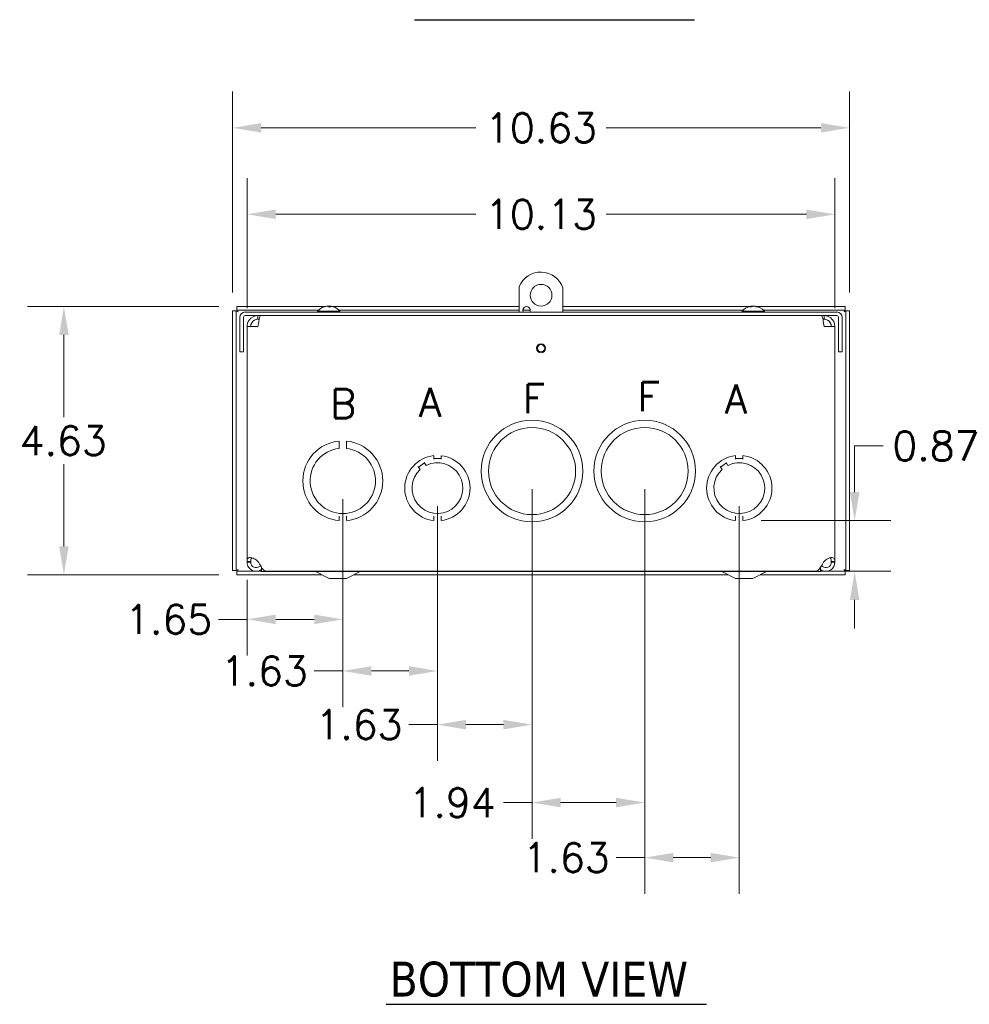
# Model space of a CAD drawing. Header units: inches. Extents: x 5.8 to 82.4, y 4.2 to 49.4.
# Tile 1 of 11: x 8.8 to 25.2, y 4.6 to 21.6. Entities that reach past the tile are written whole.
import ezdxf

# ---------------------------------------------------------------- set-up
doc = ezdxf.new("R2010")
doc.units = ezdxf.units.IN
doc.header["$LTSCALE"] = 5
doc.header["$MEASUREMENT"] = 0
for name, color, linetype, lineweight in [('Dimension (ANSI)', 7, 'Continuous', 5), ('Symbol (ANSI)', 7, 'Continuous', 5), ('Visible (ANSI)', 7, 'Continuous', 5)]:
    doc.layers.add(name, color=color, linetype=linetype, lineweight=lineweight)
doc.styles.add('Note Text (ANSI)', font='RomanS.shx')
doc.styles.add('ROMANS', font='romans.shx')
doc.styles.add('Text Style168', font='tahoma.ttf')
doc.dimstyles.new('Default (ANSI)', dxfattribs={"dimscale": 5, "dimtxt": 0.1, "dimasz": 0.098425, "dimexe": 0.125, "dimexo": 0.0625, "dimgap": 0.031496, "dimtad": 0, "dimtih": 1, "dimtoh": 1, "dimrnd": 1e-08, "dimzin": 0, "dimdsep": 46, "dimtxsty": 'ROMANS', "dimcen": 0.09, "dimdle": 0.393701, "dimclrd": 256, "dimclre": 256, "dimclrt": 256, "dimadec": 0, "dimazin": 0, "dimtfac": 1, "dimtofl": 0, "dimtmove": 0, "dimatfit": 3, "dimfxl": 1, "dimtolj": 1, "dimtzin": 0, "dimlwd": -1, "dimlwe": -1, "dimarcsym": 0})

# ---------------------------------------------------------------- blocks, each defined once
blk = doc.blocks.new('*D12')
at = {"layer": 'Defpoints', "color": 0, "transparency": 16777216}
for p in [(23.105, 19.738), (12.48, 16.588), (23.105, 16.588)]:
    blk.add_point(p, dxfattribs=at)
at = {"layer": 'Dimension (ANSI)', "transparency": 16777216}
for p, q in [((12.48, 16.9), (12.48, 20.363)), ((23.105, 16.9), (23.105, 20.363)), ((12.972, 19.738), (16.671, 19.738)), ((22.613, 19.738), (18.914, 19.738))]:
    blk.add_line(p, q, dxfattribs=at)
for points in [[(12.972, 19.82), (12.972, 19.656), (12.48, 19.738)], [(22.613, 19.82), (22.613, 19.656), (23.105, 19.738)]]:
    blk.add_solid(points, dxfattribs=at)
at = {"layer": 'Dimension (ANSI)', "transparency": 16777216, "insert": (16.828, 19.988), "char_height": 0.5, "attachment_point": 1, "style": 'ROMANS'}
blk.add_mtext('\\A1;10.63', dxfattribs=at)
blk = doc.blocks.new('*D13')
at = {"layer": 'Defpoints', "color": 0, "transparency": 16777216}
for p in [(12.553, 16.661), (9.574, 12.036), (12.553, 12.036)]:
    blk.add_point(p, dxfattribs=at)
at = {"layer": 'Dimension (ANSI)', "transparency": 16777216}
for p, q in [((12.241, 16.661), (8.949, 16.661)), ((9.574, 16.169), (9.574, 14.756)), ((9.574, 12.528), (9.574, 13.941)), ((12.241, 12.036), (8.949, 12.036))]:
    blk.add_line(p, q, dxfattribs=at)
for points in [[(9.492, 16.169), (9.656, 16.169), (9.574, 16.661)], [(9.492, 12.528), (9.656, 12.528), (9.574, 12.036)]]:
    blk.add_solid(points, dxfattribs=at)
at = {"layer": 'Dimension (ANSI)', "transparency": 16777216, "insert": (8.812, 14.598), "char_height": 0.5, "attachment_point": 1, "style": 'ROMANS'}
blk.add_mtext('\\A1;4.63', dxfattribs=at)
blk = doc.blocks.new('*D14')
at = {"layer": 'Defpoints', "color": 0, "transparency": 16777216}
for p in [(22.855, 18.248), (12.73, 16.316), (22.855, 16.316)]:
    blk.add_point(p, dxfattribs=at)
at = {"layer": 'Dimension (ANSI)', "transparency": 16777216}
for p, q in [((12.73, 16.629), (12.73, 18.873)), ((22.855, 16.629), (22.855, 18.873)), ((13.222, 18.248), (16.671, 18.248)), ((22.363, 18.248), (18.914, 18.248))]:
    blk.add_line(p, q, dxfattribs=at)
for points in [[(13.222, 18.33), (13.222, 18.166), (12.73, 18.248)], [(22.363, 18.33), (22.363, 18.166), (22.855, 18.248)]]:
    blk.add_solid(points, dxfattribs=at)
at = {"layer": 'Dimension (ANSI)', "transparency": 16777216, "insert": (16.828, 18.498), "char_height": 0.5, "attachment_point": 1, "style": 'ROMANS'}
blk.add_mtext('\\A1;10.13', dxfattribs=at)
blk = doc.blocks.new('*D19')
at = {"layer": 'Defpoints', "color": 0, "transparency": 16777216}
for p in [(14.378, 13.656), (12.73, 12.265), (14.378, 11.27)]:
    blk.add_point(p, dxfattribs=at)
at = {"layer": 'Dimension (ANSI)', "transparency": 16777216}
for p, q in [((14.378, 13.343), (14.378, 10.645)), ((12.73, 11.953), (12.73, 10.645)), ((12.73, 11.27), (12.238, 11.27)), ((13.886, 11.27), (13.222, 11.27))]:
    blk.add_line(p, q, dxfattribs=at)
for points in [[(13.222, 11.352), (13.222, 11.188), (12.73, 11.27)], [(13.886, 11.352), (13.886, 11.188), (14.378, 11.27)]]:
    blk.add_solid(points, dxfattribs=at)
at = {"layer": 'Dimension (ANSI)', "transparency": 16777216, "insert": (10.628, 11.52), "char_height": 0.5, "attachment_point": 1, "style": 'ROMANS'}
blk.add_mtext('\\A1;1.65', dxfattribs=at)
blk = doc.blocks.new('*D20')
at = {"layer": 'Defpoints', "color": 0, "transparency": 16777216}
for p in [(14.378, 13.656), (16.008, 13.531), (14.378, 10.381)]:
    blk.add_point(p, dxfattribs=at)
at = {"layer": 'Dimension (ANSI)', "transparency": 16777216}
for p, q in [((14.378, 13.343), (14.378, 9.756)), ((16.008, 13.218), (16.008, 9.756)), ((14.378, 10.381), (13.886, 10.381)), ((15.516, 10.381), (14.87, 10.381))]:
    blk.add_line(p, q, dxfattribs=at)
for points in [[(14.87, 10.463), (14.87, 10.299), (14.378, 10.381)], [(15.516, 10.463), (15.516, 10.299), (16.008, 10.381)]]:
    blk.add_solid(points, dxfattribs=at)
at = {"layer": 'Dimension (ANSI)', "transparency": 16777216, "insert": (12.276, 10.631), "char_height": 0.5, "attachment_point": 1, "style": 'ROMANS'}
blk.add_mtext('\\A1;1.63', dxfattribs=at)
blk = doc.blocks.new('*D21')
at = {"layer": 'Defpoints', "color": 0, "transparency": 16777216}
for p in [(17.638, 13.825), (16.008, 13.531), (16.008, 9.456)]:
    blk.add_point(p, dxfattribs=at)
at = {"layer": 'Dimension (ANSI)', "transparency": 16777216}
for p, q in [((17.638, 13.512), (17.638, 8.831)), ((16.008, 13.218), (16.008, 8.831)), ((16.008, 9.456), (15.516, 9.456)), ((17.146, 9.456), (16.5, 9.456))]:
    blk.add_line(p, q, dxfattribs=at)
for points in [[(16.5, 9.538), (16.5, 9.374), (16.008, 9.456)], [(17.146, 9.538), (17.146, 9.374), (17.638, 9.456)]]:
    blk.add_solid(points, dxfattribs=at)
at = {"layer": 'Dimension (ANSI)', "transparency": 16777216, "insert": (13.906, 9.706), "char_height": 0.5, "attachment_point": 1, "style": 'ROMANS'}
blk.add_mtext('\\A1;1.63', dxfattribs=at)
blk = doc.blocks.new('*D22')
at = {"layer": 'Defpoints', "color": 0, "transparency": 16777216}
for p in [(21.27, 12.972), (23.195, 12.972), (22.522, 12.098)]:
    blk.add_point(p, dxfattribs=at)
at = {"layer": 'Dimension (ANSI)', "transparency": 16777216}
for p, q in [((23.195, 13.464), (23.195, 14.258)), ((23.195, 14.258), (23.687, 14.258)), ((21.583, 12.972), (23.82, 12.972)), ((22.835, 12.098), (23.82, 12.098)), ((23.195, 11.606), (23.195, 11.114))]:
    blk.add_line(p, q, dxfattribs=at)
for points in [[(23.113, 13.464), (23.277, 13.464), (23.195, 12.972)], [(23.113, 11.606), (23.277, 11.606), (23.195, 12.098)]]:
    blk.add_solid(points, dxfattribs=at)
at = {"layer": 'Dimension (ANSI)', "transparency": 16777216, "insert": (23.845, 14.508), "char_height": 0.5, "attachment_point": 1, "style": 'ROMANS'}
blk.add_mtext('\\A1;0.87', dxfattribs=at)
blk = doc.blocks.new('*D24')
at = {"layer": 'Defpoints', "color": 0, "transparency": 16777216}
for p in [(17.638, 13.825), (19.578, 13.825), (19.578, 8.114)]:
    blk.add_point(p, dxfattribs=at)
at = {"layer": 'Dimension (ANSI)', "transparency": 16777216}
for p, q in [((17.638, 13.512), (17.638, 7.489)), ((19.578, 13.512), (19.578, 7.489)), ((17.638, 8.114), (17.146, 8.114)), ((19.086, 8.114), (18.13, 8.114))]:
    blk.add_line(p, q, dxfattribs=at)
for points in [[(18.13, 8.196), (18.13, 8.032), (17.638, 8.114)], [(19.086, 8.196), (19.086, 8.032), (19.578, 8.114)]]:
    blk.add_solid(points, dxfattribs=at)
at = {"layer": 'Dimension (ANSI)', "transparency": 16777216, "insert": (15.512, 8.364), "char_height": 0.5, "attachment_point": 1, "style": 'ROMANS'}
blk.add_mtext('\\A1;1.94', dxfattribs=at)
blk = doc.blocks.new('*D25')
at = {"layer": 'Defpoints', "color": 0, "transparency": 16777216}
for p in [(19.578, 13.825), (21.208, 13.531), (21.208, 7.165)]:
    blk.add_point(p, dxfattribs=at)
at = {"layer": 'Dimension (ANSI)', "transparency": 16777216}
for p, q in [((19.578, 13.512), (19.578, 6.54)), ((21.208, 13.218), (21.208, 6.54)), ((19.578, 7.165), (19.086, 7.165)), ((20.716, 7.165), (20.07, 7.165))]:
    blk.add_line(p, q, dxfattribs=at)
for points in [[(20.07, 7.247), (20.07, 7.083), (19.578, 7.165)], [(20.716, 7.247), (20.716, 7.083), (21.208, 7.165)]]:
    blk.add_solid(points, dxfattribs=at)
at = {"layer": 'Dimension (ANSI)', "transparency": 16777216, "insert": (17.476, 7.415), "char_height": 0.5, "attachment_point": 1, "style": 'ROMANS'}
blk.add_mtext('\\A1;1.63', dxfattribs=at)

msp = doc.modelspace()

# ---------------------------------------------------------------- linework, layer by layer
at = {"layer": 'Symbol (ANSI)', "lineweight": 30}
for p, q in [((15.611, 21.601), (20.435, 21.601)), ((15.124, 4.638), (20.643, 4.638))]:
    msp.add_line(p, q, dxfattribs=at)
at = {"layer": 'Visible (ANSI)'}
for p, q in [((17.418, 16.565), (17.418, 17.003)), ((18.168, 16.981), (18.168, 16.565)), ((14.08, 16.661), (12.553, 16.661)), ((12.553, 16.599), (12.553, 16.661)), ((14.067, 16.655), (14.059, 16.655)), ((14.107, 16.665), (14.107, 16.665)), ((14.118, 16.665), (14.118, 16.664)), ((14.133, 16.664), (14.133, 16.655)), ((14.139, 16.661), (14.133, 16.661)), ((14.172, 16.655), (14.133, 16.655)), ((14.139, 16.664), (14.139, 16.655)), ((14.155, 16.665), (14.155, 16.655)), ((14.165, 16.665), (14.165, 16.665)), ((17.418, 16.661), (14.192, 16.661)), ((21.393, 16.661), (18.168, 16.661)), ((21.42, 16.655), (21.388, 16.655)), ((21.418, 16.665), (21.418, 16.665)), ((21.421, 16.665), (21.421, 16.656)), ((21.477, 16.665), (21.477, 16.663)), ((21.48, 16.665), (21.48, 16.662)), ((21.52, 16.655), (21.497, 16.655)), ((23.032, 16.661), (21.505, 16.661)), ((23.032, 16.599), (23.032, 16.661)), ((12.48, 16.588), (12.48, 12.109)), ((12.542, 16.588), (12.48, 16.588)), ((12.542, 16.588), (12.542, 12.109)), ((13.963, 16.599), (12.553, 16.599)), ((12.605, 16.472), (12.605, 15.877)), ((12.667, 15.877), (12.667, 16.472)), ((22.887, 16.565), (12.698, 16.565)), ((22.887, 16.503), (12.698, 16.503)), ((12.917, 16.441), (12.917, 16.503)), ((13.944, 16.58), (14.328, 16.58)), ((13.944, 16.58), (13.944, 16.565)), ((17.418, 16.599), (14.309, 16.599)), ((14.328, 16.58), (14.328, 16.565)), ((17.606, 16.599), (17.481, 16.599)), ((21.276, 16.599), (18.168, 16.599)), ((21.257, 16.58), (21.641, 16.58)), ((21.257, 16.58), (21.257, 16.565)), ((23.032, 16.599), (21.622, 16.599)), ((21.641, 16.58), (21.641, 16.565)), ((22.668, 16.441), (22.668, 16.503)), ((22.918, 15.877), (22.918, 16.472)), ((22.98, 15.877), (22.98, 16.472)), ((23.043, 12.109), (23.043, 16.588)), ((23.043, 16.588), (23.105, 16.588)), ((23.105, 12.109), (23.105, 16.588)), ((12.73, 12.265), (12.73, 16.316)), ((12.73, 16.316), (12.917, 16.316)), ((12.917, 16.441), (12.938, 16.441)), ((22.668, 16.441), (22.648, 16.441)), ((22.668, 16.316), (22.855, 16.316)), ((22.855, 16.316), (22.855, 12.265)), ((12.667, 15.877), (12.605, 15.877)), ((22.918, 15.877), (22.98, 15.877)), ((14.315, 14.34), (14.315, 14.281)), ((14.315, 14.215), (14.315, 14.275)), ((14.44, 14.281), (14.44, 14.34)), ((14.44, 14.215), (14.44, 14.275)), ((15.945, 14.09), (15.945, 14.03)), ((16.07, 14.03), (16.07, 14.09)), ((21.145, 14.09), (21.145, 14.03)), ((21.27, 14.03), (21.27, 14.09)), ((15.682, 13.893), (15.785, 13.964)), ((15.813, 13.923), (15.779, 13.972)), ((16.07, 14.04), (15.945, 14.04)), ((20.882, 13.893), (20.985, 13.964)), ((21.013, 13.923), (20.979, 13.972)), ((21.27, 14.04), (21.145, 14.04)), ((15.71, 13.852), (15.676, 13.901)), ((20.91, 13.852), (20.876, 13.901)), ((14.315, 13.046), (14.315, 12.971)), ((14.44, 12.971), (14.44, 13.046)), ((15.945, 13.049), (15.945, 12.972)), ((16.07, 12.972), (16.07, 13.049)), ((21.145, 13.049), (21.145, 12.972)), ((21.27, 12.972), (21.27, 13.049)), ((12.73, 12.254), (12.73, 12.265)), ((12.73, 12.265), (12.78, 12.265)), ((12.78, 12.254), (12.73, 12.254)), ((12.78, 12.265), (12.792, 12.265)), ((12.792, 12.254), (12.78, 12.254)), ((12.792, 12.265), (12.792, 12.254)), ((12.917, 12.265), (12.927, 12.254)), ((22.659, 12.254), (22.668, 12.265)), ((22.793, 12.254), (22.793, 12.265)), ((22.793, 12.265), (22.806, 12.265)), ((22.806, 12.254), (22.793, 12.254)), ((22.806, 12.265), (22.855, 12.265)), ((22.855, 12.254), (22.806, 12.254)), ((22.855, 12.265), (22.855, 12.254)), ((12.542, 12.109), (12.48, 12.109)), ((12.553, 12.098), (12.98, 12.098)), ((12.553, 12.098), (12.553, 12.036)), ((12.983, 12.16), (12.98, 12.16)), ((12.98, 12.16), (12.98, 12.097)), ((12.98, 12.097), (22.605, 12.097)), ((13.063, 12.098), (22.522, 12.098)), ((14.143, 11.972), (13.92, 12.09)), ((14.443, 11.972), (14.665, 12.09)), ((21.143, 11.972), (20.92, 12.09)), ((21.443, 11.972), (21.665, 12.09)), ((22.605, 12.16), (22.603, 12.16)), ((22.605, 12.16), (22.605, 12.097)), ((22.605, 12.098), (23.032, 12.098)), ((23.032, 12.098), (23.032, 12.036)), ((23.043, 12.109), (23.105, 12.109)), ((12.553, 12.036), (14.022, 12.036)), ((14.143, 11.972), (14.443, 11.972)), ((14.563, 12.036), (21.022, 12.036)), ((21.143, 11.972), (21.443, 11.972)), ((21.563, 12.036), (23.032, 12.036))]:
    msp.add_line(p, q, dxfattribs=at)
for centre, radius in [((17.793, 16.853), 0.187), ((17.793, 15.94), 0.078), ((17.793, 15.94), 0.0625), ((17.638, 13.825), 0.875), ((19.578, 13.825), 0.875), ((17.638, 13.825), 0.75), ((19.578, 13.825), 0.75)]:
    msp.add_circle(centre, radius, dxfattribs=at)
for centre, radius, start, end in [((17.789, 16.853), 0.4, 18.6175, 158.0222), ((14.136, 16.413), 0.254, 108.236, 139.104), ((14.059, 16.647), 0.0082, 90, 108.236), ((14.213, 16.647), 0.0082, 71.764, 76.3522), ((14.136, 16.413), 0.254, 40.896, 71.764), ((17.543, 16.596), 0.0625, 330, 210), ((21.449, 16.413), 0.254, 97.3972, 139.104), ((21.449, 16.413), 0.254, 40.896, 82.6028), ((12.698, 16.472), 0.0933, 90, 180), ((12.698, 16.472), 0.0312, 90, 180), ((22.887, 16.472), 0.0933, 0, 90), ((22.887, 16.472), 0.0313, 0, 90), ((14.378, 13.656), 0.688, 95.219, 264.7871), ((14.378, 13.656), 0.688, 275.219, 84.7871), ((14.378, 13.656), 0.563, 96.3824, 83.6237), ((16.008, 13.531), 0.563, 96.394, 263.624), ((16.008, 13.531), 0.562, 276.3827, 83.6127), ((21.208, 13.531), 0.563, 96.394, 263.624), ((21.208, 13.531), 0.563, 276.3827, 83.6127), ((16.008, 13.531), 0.437, 132.7806, 116.3541), ((21.208, 13.531), 0.438, 132.7806, 116.3541), ((13.891, 12.035), 0.0625, 62.1416, 90), ((14.695, 12.035), 0.0625, 90, 117.8584), ((20.891, 12.035), 0.0625, 62.1416, 90), ((21.695, 12.035), 0.0625, 90, 117.8584)]:
    msp.add_arc(centre, radius, start, end, dxfattribs=at)
for centre, major_axis, ratio, start_param, end_param in [((14.136, 16.413), (-0.19, -0.168), 0.999932, 4.141622, 4.303729), ((14.137, 16.413), (0.005, 0.254), 0.902667, 0.171969, 0.336354), ((14.228, 16.473), (-0.123, 0.187), 0.415895, 6.155828, 6.277984), ((14.052, 16.473), (-0.13, -0.182), 0.512177, 3.632923, 3.75508), ((14.107, 16.675), (0.009, -0.0166), 0.217789, 0.711443, 0.831125), ((14.135, 16.413), (-0.002, 0.254), 0.007722, 0.153595, 0.31798), ((14.22, 16.473), (0.13, -0.182), 0.512177, 2.613067, 2.650262), ((14.149, 16.675), (-0.0085, 0.0166), 0.2755, 2.05298, 2.636688), ((14.137, 16.413), (0.002, 0.254), 0.430251, 5.969297, 6.133682), ((14.186, 16.473), (-0.172, 0.143), 0.759626, 5.2811, 5.403256), ((14.074, 16.473), (0.156, 0.16), 0.698337, 0.336359, 0.458515), ((14.175, 16.675), (0.007, 0.0165), 0.406967, 2.36341, 2.41578), ((14.136, 16.413), (0.19, -0.168), 0.999932, 1.977178, 2.141563), ((21.449, 16.413), (-0.003, 0.254), 0.769329, 0.143153, 0.307538), ((21.47, 16.473), (0.212, -0.073), 0.848804, 2.095383, 2.21754), ((21.442, 16.473), (-0.222, -0.026), 0.864031, 4.717106, 4.839262), ((21.408, 16.675), (0.0028, -0.0167), 0.55518, 0.844132, 0.855499), ((21.45, 16.413), (0.002, 0.254), 0.412601, 0.157616, 0.322001), ((21.45, 16.413), (0.003, 0.254), 0.638793, 0.160908, 0.197465), ((21.434, 16.675), (-0.0097, 0.0168), 0.02939, 4.061427, 4.072615), ((21.551, 16.473), (-0.114, 0.193), 0.171849, 5.920296, 6.042453), ((21.347, 16.473), (0.114, 0.193), 0.171849, 0.240733, 0.244665), ((21.453, 16.675), (-0.0096, -0.0167), 0.086558, 0.985113, 0.997401), ((21.464, 16.675), (0.0097, 0.0168), 0.02939, 2.21057, 2.542382), ((21.345, 16.473), (0.112, 0.194), 0.058736, 6.055159, 6.177315), ((21.448, 16.413), (-0.003, 0.254), 0.638793, 5.957892, 6.122277), ((21.456, 16.473), (0.222, -0.026), 0.864031, 1.564793, 1.56608), ((21.487, 16.675), (-0.001, 0.0167), 0.574638, 2.160003, 2.204404), ((21.428, 16.473), (-0.212, -0.073), 0.848804, 4.18387, 4.187802), ((21.449, 16.413), (0.005, 0.254), 0.91087, 5.9844, 6.148785)]:
    msp.add_ellipse(centre, major_axis=major_axis, ratio=ratio, start_param=start_param, end_param=end_param, dxfattribs=at)
for points, knots in [([(14.107, 16.665), (14.107, 16.665), (14.107, 16.665), (14.107, 16.665), (14.106, 16.665), (14.105, 16.665), (14.104, 16.665), (14.102, 16.665), (14.101, 16.665), (14.099, 16.664), (14.098, 16.664), (14.097, 16.664)], [0.02411033, 0.02411033, 0.02411033, 0.02411033, 0.02818655, 0.02818655, 0.03753605, 0.03753605, 0.04692113, 0.04692113, 0.05630621, 0.05630621, 0.06180987, 0.06180987, 0.06180987, 0.06180987]), ([(14.102, 16.664), (14.103, 16.664), (14.105, 16.665), (14.107, 16.665), (14.109, 16.665), (14.111, 16.665), (14.112, 16.665), (14.114, 16.665), (14.115, 16.665), (14.115, 16.665), (14.115, 16.665), (14.115, 16.665)], [0, 0, 0, 0, 0.00943558, 0.00943558, 0.01887116, 0.01887116, 0.02819305, 0.02819305, 0.03751494, 0.03751494, 0.03776186, 0.03776186, 0.03776186, 0.03776186]), ([(14.118, 16.665), (14.118, 16.665), (14.117, 16.665), (14.117, 16.665), (14.116, 16.665), (14.115, 16.665), (14.114, 16.665), (14.114, 16.665)], [0.010659, 0.010659, 0.010659, 0.010659, 0.01887116, 0.01887116, 0.02819305, 0.02819305, 0.03152428, 0.03152428, 0.03152428, 0.03152428]), ([(14.123, 16.665), (14.124, 16.665), (14.124, 16.665), (14.126, 16.665), (14.127, 16.665), (14.129, 16.665), (14.13, 16.665), (14.132, 16.665), (14.132, 16.665), (14.133, 16.664), (14.133, 16.664), (14.133, 16.664)], [0.02405736, 0.02405736, 0.02405736, 0.02405736, 0.02818655, 0.02818655, 0.03753605, 0.03753605, 0.04692113, 0.04692113, 0.05630621, 0.05630621, 0.06180987, 0.06180987, 0.06180987, 0.06180987]), ([(14.149, 16.665), (14.149, 16.665), (14.148, 16.665), (14.146, 16.665), (14.145, 16.665), (14.143, 16.665), (14.142, 16.665), (14.141, 16.665), (14.14, 16.665), (14.14, 16.664), (14.139, 16.664), (14.139, 16.664)], [0.02405957, 0.02405957, 0.02405957, 0.02405957, 0.02821495, 0.02821495, 0.03753603, 0.03753603, 0.04689223, 0.04689223, 0.05624844, 0.05624844, 0.06162344, 0.06162344, 0.06162344, 0.06162344]), ([(14.156, 16.664), (14.155, 16.664), (14.155, 16.665), (14.155, 16.665), (14.155, 16.665), (14.156, 16.665), (14.156, 16.665), (14.158, 16.665), (14.159, 16.665), (14.16, 16.665), (14.16, 16.665), (14.16, 16.665)], [0, 0, 0, 0, 0.00943558, 0.00943558, 0.01887116, 0.01887116, 0.02819305, 0.02819305, 0.03751494, 0.03751494, 0.03776186, 0.03776186, 0.03776186, 0.03776186]), ([(14.165, 16.665), (14.164, 16.665), (14.163, 16.665), (14.161, 16.665), (14.16, 16.665), (14.159, 16.665), (14.158, 16.665), (14.158, 16.665)], [0.01200194, 0.01200194, 0.01200194, 0.01200194, 0.01887116, 0.01887116, 0.02819305, 0.02819305, 0.03152428, 0.03152428, 0.03152428, 0.03152428]), ([(14.165, 16.665), (14.165, 16.665), (14.165, 16.665), (14.166, 16.665), (14.166, 16.665), (14.167, 16.665), (14.168, 16.665), (14.17, 16.665), (14.172, 16.665), (14.173, 16.664), (14.174, 16.664), (14.175, 16.664)], [0.02405736, 0.02405736, 0.02405736, 0.02405736, 0.02818655, 0.02818655, 0.03753605, 0.03753605, 0.04692113, 0.04692113, 0.05630621, 0.05630621, 0.06180987, 0.06180987, 0.06180987, 0.06180987]), ([(21.418, 16.665), (21.419, 16.665), (21.419, 16.665), (21.42, 16.665), (21.421, 16.665), (21.421, 16.665), (21.421, 16.665), (21.42, 16.665), (21.42, 16.665), (21.418, 16.664), (21.418, 16.664), (21.417, 16.664)], [0.02405736, 0.02405736, 0.02405736, 0.02405736, 0.02818655, 0.02818655, 0.03753605, 0.03753605, 0.04692113, 0.04692113, 0.05630621, 0.05630621, 0.06180987, 0.06180987, 0.06180987, 0.06180987]), ([(21.418, 16.665), (21.418, 16.665), (21.418, 16.665), (21.418, 16.665), (21.418, 16.665), (21.417, 16.665), (21.417, 16.665), (21.417, 16.665)], [0.02741006, 0.02741006, 0.02741006, 0.02741006, 0.02819305, 0.02819305, 0.03751494, 0.03751494, 0.03776186, 0.03776186, 0.03776186, 0.03776186]), ([(21.44, 16.665), (21.44, 16.665), (21.44, 16.665), (21.438, 16.665), (21.437, 16.665), (21.434, 16.665), (21.433, 16.665), (21.43, 16.665), (21.429, 16.665), (21.428, 16.664), (21.427, 16.664), (21.427, 16.664)], [0.02405736, 0.02405736, 0.02405736, 0.02405736, 0.02818655, 0.02818655, 0.03753605, 0.03753605, 0.04692113, 0.04692113, 0.05630621, 0.05630621, 0.06180987, 0.06180987, 0.06180987, 0.06180987]), ([(21.436, 16.664), (21.436, 16.664), (21.437, 16.665), (21.439, 16.665), (21.44, 16.665), (21.443, 16.665), (21.444, 16.665), (21.446, 16.665), (21.448, 16.665), (21.449, 16.665), (21.449, 16.665), (21.449, 16.665)], [0, 0, 0, 0, 0.00943558, 0.00943558, 0.01887116, 0.01887116, 0.02819305, 0.02819305, 0.03751494, 0.03751494, 0.03776186, 0.03776186, 0.03776186, 0.03776186]), ([(21.458, 16.665), (21.457, 16.665), (21.457, 16.665), (21.456, 16.665), (21.454, 16.665), (21.452, 16.665), (21.451, 16.665), (21.449, 16.665), (21.449, 16.665), (21.449, 16.665)], [0.01668793, 0.01668793, 0.01668793, 0.01668793, 0.01887116, 0.01887116, 0.02819305, 0.02819305, 0.03751494, 0.03751494, 0.03776186, 0.03776186, 0.03776186, 0.03776186]), ([(21.458, 16.665), (21.458, 16.665), (21.459, 16.665), (21.46, 16.665), (21.462, 16.665), (21.464, 16.665), (21.465, 16.665), (21.468, 16.665), (21.469, 16.665), (21.471, 16.664), (21.471, 16.664), (21.472, 16.664)], [0.02405736, 0.02405736, 0.02405736, 0.02405736, 0.02818655, 0.02818655, 0.03753605, 0.03753605, 0.04692113, 0.04692113, 0.05630621, 0.05630621, 0.06180987, 0.06180987, 0.06180987, 0.06180987]), ([(21.48, 16.665), (21.479, 16.665), (21.479, 16.665), (21.478, 16.665), (21.478, 16.665), (21.478, 16.665), (21.477, 16.665), (21.477, 16.665)], [0.02405957, 0.02405957, 0.02405957, 0.02405957, 0.02821495, 0.02821495, 0.03753603, 0.03753603, 0.04079154, 0.04079154, 0.04079154, 0.04079154]), ([(21.486, 16.664), (21.485, 16.664), (21.484, 16.665), (21.482, 16.665), (21.481, 16.665), (21.48, 16.665), (21.48, 16.665), (21.48, 16.665), (21.48, 16.665), (21.481, 16.665), (21.481, 16.665), (21.481, 16.665)], [0, 0, 0, 0, 0.00943558, 0.00943558, 0.01887116, 0.01887116, 0.02819305, 0.02819305, 0.03751494, 0.03751494, 0.03776186, 0.03776186, 0.03776186, 0.03776186]), ([(12.573, 16.568), (12.558, 16.574), (12.544, 16.58), (12.542, 16.587), (12.542, 16.587), (12.542, 16.588), (12.542, 16.588)], [0, 0, 0, 0, 1.483475, 1.483475, 1.483475, 1.570796, 1.570796, 1.570796, 1.570796]), ([(12.573, 16.568), (12.567, 16.583), (12.561, 16.598), (12.554, 16.599), (12.554, 16.599), (12.554, 16.599), (12.553, 16.599)], [0, 0, 0, 0, 1.483475, 1.483475, 1.483475, 1.570796, 1.570796, 1.570796, 1.570796]), ([(12.917, 16.503), (12.858, 16.503), (12.8, 16.473), (12.765, 16.425), (12.743, 16.394), (12.73, 16.355), (12.73, 16.316)], [0, 0, 0, 0, 0.948489, 0.948489, 0.948489, 1.570796, 1.570796, 1.570796, 1.570796]), ([(12.917, 16.316), (12.926, 16.375), (12.935, 16.434), (12.944, 16.468), (12.95, 16.491), (12.955, 16.503), (12.961, 16.503)], [0, 0, 0, 0, 0.948489, 0.948489, 0.948489, 1.570796, 1.570796, 1.570796, 1.570796]), ([(22.624, 16.503), (22.633, 16.503), (22.642, 16.473), (22.651, 16.425), (22.656, 16.394), (22.662, 16.355), (22.668, 16.316)], [0, 0, 0, 0, 0.948489, 0.948489, 0.948489, 1.570796, 1.570796, 1.570796, 1.570796]), ([(22.855, 16.316), (22.855, 16.375), (22.825, 16.434), (22.777, 16.468), (22.746, 16.491), (22.707, 16.503), (22.668, 16.503)], [0, 0, 0, 0, 0.948489, 0.948489, 0.948489, 1.570796, 1.570796, 1.570796, 1.570796]), ([(23.012, 16.568), (23.018, 16.583), (23.025, 16.598), (23.031, 16.599), (23.031, 16.599), (23.032, 16.599), (23.032, 16.599)], [0, 0, 0, 0, 1.483475, 1.483475, 1.483475, 1.570796, 1.570796, 1.570796, 1.570796]), ([(23.012, 16.568), (23.027, 16.574), (23.042, 16.58), (23.043, 16.587), (23.043, 16.587), (23.043, 16.588), (23.043, 16.588)], [0, 0, 0, 0, 1.483475, 1.483475, 1.483475, 1.570796, 1.570796, 1.570796, 1.570796]), ([(12.792, 16.316), (12.792, 16.36), (12.817, 16.403), (12.855, 16.425), (12.874, 16.435), (12.895, 16.441), (12.917, 16.441)], [0, 0, 0, 0, 1.048975, 1.048975, 1.048975, 1.570796, 1.570796, 1.570796, 1.570796]), ([(22.793, 16.316), (22.793, 16.36), (22.768, 16.403), (22.73, 16.425), (22.712, 16.435), (22.69, 16.441), (22.668, 16.441)], [0, 0, 0, 0, 1.048975, 1.048975, 1.048975, 1.570796, 1.570796, 1.570796, 1.570796]), ([(12.98, 12.13), (12.953, 12.11), (12.92, 12.098), (12.886, 12.098), (12.834, 12.098), (12.784, 12.125), (12.755, 12.169), (12.739, 12.194), (12.73, 12.224), (12.73, 12.254)], [0.343755, 0.343755, 0.343755, 0.343755, 0.992855, 0.992855, 0.992855, 1.985709, 1.985709, 1.985709, 2.564489, 2.564489, 2.564489, 2.564489]), ([(12.733, 12.293), (12.737, 12.314), (12.748, 12.329), (12.77, 12.333), (12.793, 12.336), (12.826, 12.33), (12.854, 12.315), (12.866, 12.309), (12.877, 12.302), (12.886, 12.293)], [1.370455, 1.370455, 1.370455, 1.370455, 2.108106, 2.108106, 2.108106, 2.842895, 2.842895, 2.842895, 3.141593, 3.141593, 3.141593, 3.141593]), ([(12.792, 12.254), (12.792, 12.218), (12.814, 12.184), (12.846, 12.169), (12.877, 12.154), (12.918, 12.159), (12.945, 12.181), (12.95, 12.185), (12.955, 12.19), (12.96, 12.196)], [0, 0, 0, 0, 1.127197, 1.127197, 1.127197, 2.254394, 2.254394, 2.254394, 2.476973, 2.476973, 2.476973, 2.476973]), ([(12.814, 12.33), (12.805, 12.326), (12.799, 12.317), (12.796, 12.306), (12.795, 12.302), (12.794, 12.298), (12.794, 12.293)], [-2.0081363, -2.0081363, -2.0081363, -2.0081363, -1.5254285, -1.5254285, -1.5254285, -1.3704549, -1.3704549, -1.3704549, -1.3704549]), ([(12.927, 12.254), (12.955, 12.202), (12.984, 12.151), (13.013, 12.123), (13.03, 12.107), (13.046, 12.098), (13.063, 12.098)], [0, 0, 0, 0, 0.992855, 0.992855, 0.992855, 1.570796, 1.570796, 1.570796, 1.570796]), ([(22.522, 12.098), (22.551, 12.098), (22.58, 12.125), (22.608, 12.169), (22.625, 12.194), (22.642, 12.224), (22.659, 12.254)], [0.993693, 0.993693, 0.993693, 0.993693, 1.985709, 1.985709, 1.985709, 2.564489, 2.564489, 2.564489, 2.564489]), ([(22.855, 12.254), (22.855, 12.202), (22.828, 12.151), (22.784, 12.123), (22.741, 12.095), (22.684, 12.09), (22.637, 12.111), (22.625, 12.116), (22.615, 12.122), (22.605, 12.13)], [0, 0, 0, 0, 0.992855, 0.992855, 0.992855, 1.985709, 1.985709, 1.985709, 2.220734, 2.220734, 2.220734, 2.220734]), ([(22.626, 12.196), (22.646, 12.171), (22.68, 12.156), (22.712, 12.161), (22.747, 12.165), (22.778, 12.192), (22.789, 12.225), (22.792, 12.234), (22.793, 12.244), (22.793, 12.254)], [0.087515, 0.087515, 0.087515, 0.087515, 1.127197, 1.127197, 1.127197, 2.254394, 2.254394, 2.254394, 2.564489, 2.564489, 2.564489, 2.564489]), ([(22.699, 12.293), (22.722, 12.314), (22.755, 12.329), (22.784, 12.333), (22.812, 12.336), (22.834, 12.33), (22.844, 12.315), (22.848, 12.309), (22.851, 12.302), (22.853, 12.293)], [-1.771138, -1.771138, -1.771138, -1.771138, -1.033487, -1.033487, -1.033487, -0.298698, -0.298698, -0.298698, 0, 0, 0, 0]), ([(12.573, 12.129), (12.558, 12.123), (12.544, 12.117), (12.542, 12.11), (12.542, 12.11), (12.542, 12.109), (12.542, 12.109)], [0, 0, 0, 0, 1.483475, 1.483475, 1.483475, 1.570796, 1.570796, 1.570796, 1.570796]), ([(12.573, 12.129), (12.567, 12.114), (12.561, 12.099), (12.554, 12.098), (12.554, 12.098), (12.554, 12.098), (12.553, 12.098)], [0, 0, 0, 0, 1.483475, 1.483475, 1.483475, 1.570796, 1.570796, 1.570796, 1.570796]), ([(23.012, 12.129), (23.018, 12.114), (23.025, 12.099), (23.031, 12.098), (23.031, 12.098), (23.032, 12.098), (23.032, 12.098)], [0, 0, 0, 0, 1.483475, 1.483475, 1.483475, 1.570796, 1.570796, 1.570796, 1.570796]), ([(23.012, 12.129), (23.027, 12.123), (23.042, 12.117), (23.043, 12.11), (23.043, 12.11), (23.043, 12.109), (23.043, 12.109)], [0, 0, 0, 0, 1.483475, 1.483475, 1.483475, 1.570796, 1.570796, 1.570796, 1.570796])]:
    msp.add_open_spline(points, degree=3, knots=knots, dxfattribs=at)
for points in [[(14.133, 16.654), (14.133, 16.655), (14.133, 16.655), (14.133, 16.655)], [(14.172, 16.655), (14.172, 16.655), (14.173, 16.655), (14.173, 16.654)], [(21.386, 16.654), (21.387, 16.655), (21.387, 16.655), (21.388, 16.655)], [(21.52, 16.655), (21.521, 16.655), (21.522, 16.655), (21.523, 16.654)], [(12.73, 12.265), (12.73, 12.275), (12.731, 12.284), (12.733, 12.293)], [(12.794, 12.293), (12.793, 12.284), (12.792, 12.275), (12.792, 12.265)], [(12.886, 12.293), (12.896, 12.284), (12.907, 12.275), (12.917, 12.265)], [(22.668, 12.265), (22.678, 12.275), (22.689, 12.284), (22.699, 12.293)], [(22.791, 12.293), (22.789, 12.311), (22.783, 12.324), (22.772, 12.33)], [(22.793, 12.265), (22.793, 12.275), (22.793, 12.284), (22.791, 12.293)], [(22.853, 12.293), (22.854, 12.284), (22.855, 12.275), (22.855, 12.265)]]:
    msp.add_open_spline(points, degree=3, dxfattribs=at)

# ---------------------------------------------------------------- texts
at = {"layer": 'Symbol (ANSI)'}
for s, insert, char_height, attachment_point, style in [('{B}', (14.158, 14.985), 0.5, 4, 'Note Text (ANSI)'), ('{A}', (15.69, 15.01), 0.5, 4, 'Note Text (ANSI)'), ('{F}', (17.479, 15.073), 0.5, 4, 'Note Text (ANSI)'), ('{F}', (19.455, 15.106), 0.5, 4, 'Note Text (ANSI)'), ('{A}', (20.959, 15.069), 0.5, 4, 'Note Text (ANSI)'), ('BOTTOM VIEW', (15.184, 4.761), 0.6, 7, 'Text Style168')]:
    msp.add_mtext(s, dxfattribs=dict(at, insert=insert, char_height=char_height, attachment_point=attachment_point, style=style))

# ---------------------------------------------------------------- dimensions: what is measured, and where the dimension line sits
at = {"layer": 'Dimension (ANSI)'}
for base, p1, p2, angle, override, picture, middle in [((23.1051271, 19.737528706), (12.4801271, 16.587922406), (23.1051271, 16.587922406), 180, {"dimtih": 0, "dimtoh": 0, "dimdec": 2, "dimtp": 0, "dimtm": 0, "dimtdec": 2, "dimatfit": 1}, '*D12', (17.7926271, 19.737528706)), ((9.574270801, 12.03597095), (12.553175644, 16.66097095), (12.553175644, 12.03597095), 90, {"dimdec": 2, "dimtp": 0, "dimtm": 0, "dimtdec": 2, "dimatfit": 1}, '*D13', (9.574270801, 14.34847095)), ((23.195, 12.972), (22.522, 12.098), (21.27, 12.972), 90, {"dimdec": 2, "dimtp": 0, "dimtm": 0, "dimtdec": 2, "dimatfit": 1}, '*D22', (24.606, 14.258)), ((16.008, 9.456), (17.638, 13.825), (16.008, 13.531), 180, {"dimtih": 0, "dimtoh": 0, "dimdec": 2, "dimtp": 0, "dimtm": 0, "dimtdec": 2, "dimatfit": 2}, '*D21', (14.632, 9.456)), ((19.578, 8.114), (17.638, 13.825), (19.578, 13.825), 180, {"dimtih": 0, "dimtoh": 0, "dimdec": 2, "dimtp": 0, "dimtm": 0, "dimtdec": 2, "dimatfit": 2}, '*D24', (16.25, 8.114)), ((21.208, 7.165), (19.578, 13.825), (21.208, 13.531), 180, {"dimtih": 0, "dimtoh": 0, "dimdec": 2, "dimtp": 0, "dimtm": 0, "dimtdec": 2, "dimatfit": 2}, '*D25', (18.202, 7.165)), ((14.378, 11.27), (12.73, 12.265), (14.378, 13.656), 180, {"dimtih": 0, "dimtoh": 0, "dimdec": 2, "dimtp": 0, "dimtm": 0, "dimtdec": 2, "dimatfit": 2}, '*D19', (11.354, 11.27)), ((14.378, 10.381), (16.008, 13.531), (14.378, 13.656), 180, {"dimtih": 0, "dimtoh": 0, "dimdec": 2, "dimtp": 0, "dimtm": 0, "dimtdec": 2, "dimatfit": 2}, '*D20', (13.002, 10.381))]:
    dim = msp.add_linear_dim(base=base, p1=p1, p2=p2, angle=angle, dimstyle='Default (ANSI)', override=override, dxfattribs=at)
    dim.commit()
    dim.dimension.update_dxf_attribs({"geometry": picture, "text_midpoint": middle, "dimtype": 160})
dim = msp.add_linear_dim(base=(22.8551271, 18.247874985), p1=(12.7301271, 16.31622095), p2=(22.8551271, 16.31622095), dimstyle='Default (ANSI)', override={"dimtih": 0, "dimtoh": 0, "dimdec": 2, "dimtp": 0, "dimtm": 0, "dimtdec": 2, "dimatfit": 1}, dxfattribs=at)
dim.commit()
dim.dimension.update_dxf_attribs({"geometry": '*D14', "text_midpoint": (17.7926271, 18.247874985), "dimtype": 160})

doc.saveas('drawing.dxf')
